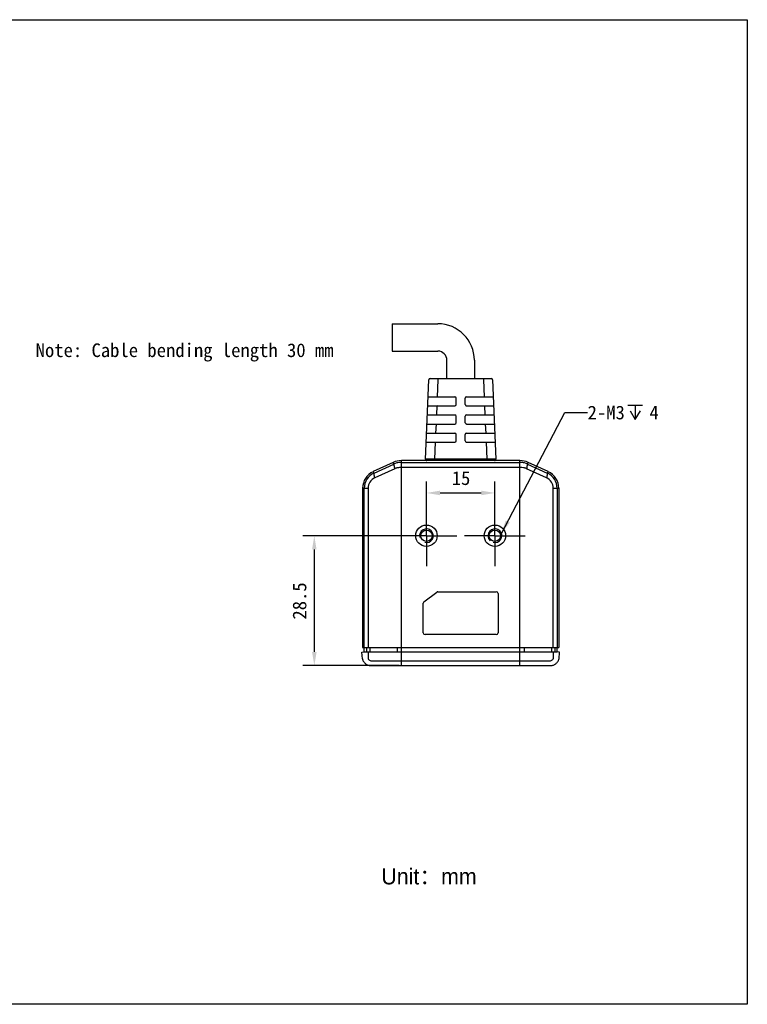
# Model space of a CAD drawing. Header units: millimetres. Extents: x 149 to 486, y 54 to 271.
# Tile 4 of 4: x 327 to 486, y 54 to 271. Entities that reach past the tile are written whole.
import ezdxf

# ---------------------------------------------------------------- set-up
doc = ezdxf.new("R2010")
doc.units = ezdxf.units.MM
doc.header["$LTSCALE"] = 23.1
doc.header["$PDMODE"] = 3
doc.header["$PDSIZE"] = 8
doc.linetypes.add('CENTER', pattern=[0.6, 0.375, -0.075, 0.075, -0.075])
doc.layers.get('0').update_dxf_attribs({"linetype": 'CONTINUOUS'})
doc.layers.get('Defpoints').update_dxf_attribs({"linetype": 'CONTINUOUS'})
for name, color, linetype in [('00_COMPONENTS', 7, 'CONTINUOUS'), ('03_ALL_AXES', 7, 'CONTINUOUS'), ('50_ALL_DETAILS', 7, 'CONTINUOUS'), ('51__DRAFT_DIMS', 7, 'CONTINUOUS')]:
    doc.layers.add(name, color=color, linetype=linetype)
doc.styles.get("Standard").update_dxf_attribs({"font": 'simfang.ttf'})
doc.dimstyles.new('DIMSTYLE_2', dxfattribs={"dimtxt": 3, "dimasz": 3, "dimexe": 2.5, "dimexo": 0.5, "dimgap": 0.75, "dimtad": 1, "dimdsep": 46, "dimtxsty": 'STANDARD', "dimblk": '_FILLED', "dimblk1": '_FILLED', "dimblk2": '_FILLED', "dimcen": 0.09, "dimclrt": 7, "dimazin": 2, "dimtp": 0.2, "dimtm": 0.2, "dimtfac": 1, "dimtofl": 0, "dimtmove": 0, "dimatfit": 3, "dimldrblk": '_FILLED', "dimfxl": 1, "dimtolj": 1, "dimarcsym": 0})
doc.dimstyles.get("Standard").update_dxf_attribs({"dimtxt": 3, "dimasz": 3, "dimexe": 2.5, "dimexo": 0.5, "dimtad": 1, "dimdsep": 46, "dimtxsty": 'STANDARD', "dimblk": '_FILLED', "dimblk1": '_FILLED', "dimblk2": '_FILLED', "dimcen": 0.09, "dimclrt": 3, "dimazin": 2, "dimtol": 1, "dimtp": 0.01, "dimtm": 0.01, "dimtfac": 1, "dimtofl": 0, "dimtmove": 0, "dimatfit": 3, "dimldrblk": '_FILLED', "dimfxl": 1, "dimtolj": 1, "dimarcsym": 0})

# ---------------------------------------------------------------- blocks, each defined once
blk = doc.blocks.new('_FILLED')
at = {"color": 0, "linetype": 'ByBlock'}
blk.add_solid([(0, 0), (-1, 0.167), (-1, -0.167)], dxfattribs=at)
blk = doc.blocks.new('*D82')
at = {"layer": '51__DRAFT_DIMS', "color": 0, "lineweight": -2}
for p, q in [((411.69, 157.3), (388.98, 157.3)), ((391.48, 154.3), (391.48, 131.8)), ((410.07, 128.8), (388.98, 128.8))]:
    blk.add_line(p, q, dxfattribs=at)
at = {"layer": 'Defpoints', "color": 0}
for p in [(412.19, 157.3), (391.48, 128.8), (410.57, 128.8)]:
    blk.add_point(p, dxfattribs=at)
at = {"layer": '51__DRAFT_DIMS', "color": 0, "linetype": 'ByBlock', "lineweight": -2, "xscale": 3, "yscale": 3, "zscale": 3}
for p, rotation in [((391.48, 157.3), 90), ((391.48, 128.8), 270)]:
    blk.add_blockref('_FILLED', p, dxfattribs=dict(at, rotation=rotation))
at = {"layer": '51__DRAFT_DIMS', "color": 7, "insert": (386.73, 142.99), "char_height": 3, "attachment_point": 2, "rotation": 90, "line_spacing_factor": 0.9}
blk.add_mtext('\\A1;28.5', dxfattribs=at)
blk = doc.blocks.new('*D84')
at = {"layer": '51__DRAFT_DIMS', "color": 0, "lineweight": -2}
for p, q in [((416.07, 162.24), (416.07, 169.19)), ((431.07, 162.43), (431.07, 169.19)), ((419.07, 166.69), (428.07, 166.69))]:
    blk.add_line(p, q, dxfattribs=at)
at = {"layer": 'Defpoints', "color": 0}
for p in [(431.07, 166.69), (416.07, 161.74), (431.07, 161.93)]:
    blk.add_point(p, dxfattribs=at)
at = {"layer": '51__DRAFT_DIMS', "color": 0, "linetype": 'ByBlock', "lineweight": -2, "xscale": 3, "yscale": 3, "zscale": 3, "rotation": 180}
blk.add_blockref('_FILLED', (416.07, 166.69), dxfattribs=at)
at = {"layer": '51__DRAFT_DIMS', "color": 0, "linetype": 'ByBlock', "lineweight": -2, "xscale": 3, "yscale": 3, "zscale": 3}
blk.add_blockref('_FILLED', (431.07, 166.69), dxfattribs=at)
at = {"layer": '51__DRAFT_DIMS', "color": 7, "insert": (423.65, 171.44), "char_height": 3, "attachment_point": 2, "line_spacing_factor": 0.9}
blk.add_mtext('\\A1;15', dxfattribs=at)

msp = doc.modelspace()

# ---------------------------------------------------------------- linework, layer by layer
at = {"layer": '00_COMPONENTS'}
for p, q in [((408.566, 203.806), (418.566, 203.807)), ((408.566, 203.806), (408.567, 197.806)), ((408.567, 197.806), (418.567, 197.807)), ((420.567, 191.807), (420.567, 195.807)), ((426.567, 195.807), (426.567, 191.807)), ((415.832, 174.12), (416.59, 191.52)), ((416.89, 191.807), (430.244, 191.807)), ((418.588, 191.52), (418.427, 187.807)), ((418.588, 191.807), (418.588, 191.52)), ((428.546, 191.807), (428.546, 191.52)), ((428.546, 191.52), (428.708, 187.807)), ((430.544, 191.52), (431.304, 174.12)), ((416.341, 185.807), (422.267, 185.807)), ((416.428, 187.807), (422.267, 187.807)), ((418.339, 185.807), (418.252, 183.807)), ((422.567, 186.107), (422.567, 187.507)), ((424.567, 186.107), (424.567, 187.507)), ((424.867, 187.807), (430.706, 187.807)), ((424.867, 185.807), (430.793, 185.807)), ((428.795, 185.807), (428.883, 183.807)), ((416.254, 183.807), (422.267, 183.807)), ((424.867, 183.807), (430.881, 183.807)), ((416.167, 181.806), (422.268, 181.807)), ((418.165, 181.807), (418.078, 179.807)), ((422.567, 182.107), (422.567, 183.507)), ((424.567, 182.107), (424.567, 183.507)), ((424.868, 181.807), (430.968, 181.807)), ((428.97, 181.807), (429.058, 179.807)), ((416.08, 179.806), (422.268, 179.807)), ((422.568, 178.107), (422.568, 179.507)), ((424.568, 178.107), (424.568, 179.507)), ((424.868, 179.807), (431.056, 179.807)), ((415.992, 177.806), (422.268, 177.807)), ((417.99, 177.807), (417.83, 174.12)), ((424.868, 177.807), (431.143, 177.807)), ((429.145, 177.807), (429.306, 174.12)), ((408.74, 173.394), (404.377, 171.36)), ((404.575, 171.054), (408.906, 173.04)), ((408.906, 173.04), (408.74, 173.394)), ((410.568, 128.804), (410.568, 173.799)), ((419.649, 173.799), (410.568, 173.799)), ((410.568, 173.403), (436.568, 173.403)), ((431.005, 173.807), (416.131, 173.806)), ((417.83, 173.807), (417.83, 174.12)), ((429.306, 174.12), (417.83, 174.12)), ((436.568, 173.799), (427.487, 173.799)), ((429.306, 173.807), (429.306, 174.12)), ((436.568, 128.804), (436.568, 173.799)), ((438.23, 173.04), (438.395, 173.394)), ((438.23, 173.04), (442.561, 171.054)), ((442.758, 171.36), (438.395, 173.394)), ((404.529, 171.033), (404.377, 171.36)), ((404.529, 171.033), (404.575, 171.054)), ((409.121, 172.013), (404.745, 170.007)), ((436.568, 172.262), (410.568, 172.262)), ((442.391, 170.007), (438.015, 172.013)), ((442.561, 171.054), (442.606, 171.033)), ((442.606, 171.033), (442.758, 171.36)), ((402.068, 167.734), (402.068, 132.804)), ((402.068, 167.734), (403.273, 167.734)), ((402.417, 132.832), (402.417, 167.734)), ((403.273, 167.734), (403.273, 132.832)), ((443.862, 167.734), (445.068, 167.734)), ((443.862, 132.832), (443.862, 167.734)), ((444.718, 167.734), (444.718, 132.832)), ((445.068, 167.734), (445.068, 132.804)), ((415.527, 142.824), (418.314, 144.924)), ((418.555, 145.004), (431.368, 145.004)), ((431.768, 144.604), (431.768, 136.004)), ((415.368, 136.004), (415.368, 142.504)), ((431.368, 135.604), (415.768, 135.604)), ((401.937, 131.778), (402.436, 131.804)), ((402.068, 132.804), (445.068, 132.804)), ((402.436, 131.804), (402.436, 132.804)), ((402.436, 131.804), (444.715, 131.804)), ((402.912, 132.804), (402.912, 131.804)), ((403.623, 132.804), (403.623, 131.804)), ((409.662, 132.804), (409.662, 131.804)), ((437.474, 132.804), (437.474, 131.804)), ((443.513, 132.804), (443.513, 131.804)), ((444.229, 132.804), (444.229, 131.804)), ((444.715, 131.804), (444.715, 132.804)), ((445.204, 131.778), (444.715, 131.804)), ((402.011, 130.261), (401.932, 131.777)), ((401.932, 131.777), (401.932, 131.777)), ((401.937, 131.778), (401.937, 131.778)), ((402.011, 130.262), (402.011, 130.261)), ((402.02, 130.212), (402.032, 130.175)), ((403.274, 131.777), (403.294, 130.298)), ((442.927, 129.786), (404.208, 129.786)), ((443.862, 131.777), (443.842, 130.298)), ((445.101, 130.166), (445.116, 130.212)), ((445.116, 130.211), (445.116, 130.212)), ((445.124, 130.261), (445.204, 131.778)), ((445.204, 131.778), (445.204, 131.778)), ((403.816, 128.807), (403.864, 128.805)), ((403.927, 128.804), (443.31, 128.807))]:
    msp.add_line(p, q, dxfattribs=at)
for points in [[(402.011, 130.261), (402.012, 130.251), (402.014, 130.236), (402.017, 130.222), (402.02, 130.212)], [(402.032, 130.175), (402.084, 130.035), (402.146, 129.899), (402.219, 129.769), (402.301, 129.644), (402.392, 129.525), (402.492, 129.414), (402.6, 129.31), (402.715, 129.215), (402.837, 129.129), (402.965, 129.052), (403.098, 128.985), (403.236, 128.928), (403.377, 128.882), (403.522, 128.846), (403.668, 128.821), (403.816, 128.807)], [(443.31, 128.807), (443.457, 128.82), (443.604, 128.844), (443.749, 128.879), (443.89, 128.925), (444.028, 128.981), (444.162, 129.047), (444.29, 129.123), (444.413, 129.209), (444.528, 129.304), (444.637, 129.407), (444.737, 129.518), (444.829, 129.636), (444.912, 129.76), (444.985, 129.891), (445.048, 130.026), (445.101, 130.166)], [(445.116, 130.212), (445.117, 130.217), (445.12, 130.227), (445.122, 130.236), (445.123, 130.247), (445.123, 130.249)]]:
    msp.add_lwpolyline(points, dxfattribs=at)
for centre, radius in [((416.068, 157.303), 2.35), ((416.068, 157.303), 1.25), ((431.068, 157.303), 2.35), ((431.068, 157.303), 1.25)]:
    msp.add_circle(centre, radius, dxfattribs=at)
for centre, radius, start, end in [((418.567, 195.807), 8, 0.003, 90.003), ((418.567, 195.807), 2, 0.003, 90.003), ((416.89, 191.507), 0.3, 90.003, 177.503), ((430.244, 191.507), 0.3, 2.503, 90.003), ((418.441, 186.103), 0.296, 270.02306, 302.65066), ((422.267, 187.507), 0.3, 0.003, 90.003), ((422.267, 186.107), 0.3, 270.003, 0.003), ((424.867, 187.507), 0.3, 90.003, 180.003), ((424.867, 186.107), 0.3, 180.003, 270.003), ((422.267, 183.507), 0.3, 0.003, 90.003), ((424.867, 183.507), 0.3, 90.003, 180.003), ((422.267, 182.107), 0.3, 270.003, 0.003), ((424.867, 182.107), 0.3, 180.003, 270.003), ((422.268, 179.507), 0.3, 0.003, 90.003), ((424.868, 179.507), 0.3, 90.003, 180.003), ((422.268, 178.107), 0.3, 270.003, 0.003), ((424.868, 178.107), 0.3, 180.003, 270.003), ((410.568, 169.475), 4.324, 90, 115), ((410.504, 169.559), 3.83, 114.45831, 114.66708), ((479.891, 187.281), 72.419, 191.42417, 192.02648), ((410.917, 168.653), 4.827, 114.12224, 114.45857), ((410.55, 169.469), 3.931, 104.88692, 114.11444), ((410.568, 169.403), 4, 89.99986, 104.88667), ((416.131, 174.106), 0.3, 177.503, 270.003), ((431.005, 174.107), 0.3, 270.003, 2.503), ((436.568, 169.475), 4.324, 65, 90), ((436.568, 169.403), 4, 75.11342, 90.00005), ((436.585, 169.469), 3.931, 65.88554, 75.1131), ((367.238, 187.282), 72.425, 347.97352, 348.57578), ((436.219, 168.653), 4.827, 65.54143, 65.87776), ((436.631, 169.559), 3.83, 65.33292, 65.54168), ((406.068, 167.734), 4, 115, 180), ((406.05, 167.734), 3.633, 114.7476, 179.99983), ((330.644, 158.42), 74.975, 9.02911, 9.61707), ((410.267, 169.466), 2.793, 105.2434, 114.22234), ((409.681, 171.595), 0.585, 100.53201, 104.66839), ((437.455, 171.595), 0.585, 75.33214, 79.46965), ((436.869, 169.466), 2.793, 65.77744, 74.75691), ((516.499, 158.419), 74.982, 170.38296, 170.97086), ((441.085, 167.734), 3.633, 0.00026, 65.25231), ((441.068, 167.734), 4, 0, 65), ((405.765, 167.734), 2.491, 114.16521, 179.98412), ((441.371, 167.734), 2.491, 0.01501, 65.83531), ((416.068, 157.303), 1.5, 255, 195), ((431.068, 157.303), 1.5, 255, 195), ((418.555, 144.604), 0.4, 90, 127), ((431.368, 144.604), 0.4, 0, 90), ((415.768, 142.504), 0.4, 127, 180), ((415.768, 136.004), 0.4, 180, 270), ((431.368, 136.004), 0.4, 270, 0), ((404.208, 129.043), 0.743, 89.99869, 92.02526), ((442.927, 129.043), 0.743, 87.97476, 90.0011), ((444.927, 130.271), 0.198, 350.29769, 353.52334), ((444.928, 130.271), 0.197, 353.52995, 357.05547), ((403.927, 130.795), 1.991, 266.2933, 268.17917), ((403.927, 130.797), 1.992, 268.17955, 269.99916)]:
    msp.add_arc(centre, radius, start, end, dxfattribs=at)
for points, knots in [([(408.918, 173.046), (408.907, 173.039), (408.901, 173.011), (408.901, 172.975), (408.905, 172.95), (408.907, 172.936)], [0, 0, 0, 0, 0.3508816, 0.637745, 1, 1, 1, 1]), ([(417.83, 174.12), (417.7, 174.121), (417.445, 174.122), (417.075, 174.124), (416.782, 174.125), (416.566, 174.125), (416.421, 174.125), (416.29, 174.125), (416.174, 174.125), (416.073, 174.124), (416, 174.124), (415.95, 174.123), (415.919, 174.123), (415.893, 174.122), (415.872, 174.122), (415.855, 174.121), (415.844, 174.121), (415.837, 174.121), (415.834, 174.12), (415.833, 174.12), (415.832, 174.12), (415.832, 174.12)], [0, 0, 0, 0, 0.1950655, 0.3826901, 0.5555537, 0.6343844, 0.7070916, 0.7729895, 0.8314263, 0.8818525, 0.9237871, 0.9414408, 0.9568328, 0.9699242, 0.9806778, 0.9890711, 0.9950911, 0.9972078, 0.9987278, 0.9996526, 1, 1, 1, 1]), ([(431.304, 174.12), (431.304, 174.121), (431.303, 174.121), (431.302, 174.121), (431.298, 174.121), (431.292, 174.122), (431.281, 174.122), (431.264, 174.123), (431.243, 174.123), (431.217, 174.124), (431.186, 174.124), (431.136, 174.125), (431.063, 174.125), (430.962, 174.125), (430.846, 174.126), (430.714, 174.126), (430.57, 174.126), (430.353, 174.125), (430.061, 174.124), (429.691, 174.123), (429.436, 174.121), (429.306, 174.12)], [0, 0, 0, 0, 0.0003474, 0.001272, 0.0027918, 0.0049082, 0.0109279, 0.019322, 0.0300783, 0.043175, 0.058574, 0.0762356, 0.1181872, 0.1686402, 0.2270932, 0.2930053, 0.3657185, 0.4445382, 0.6173615, 0.8049348, 1, 1, 1, 1]), ([(438.217, 173.046), (438.229, 173.039), (438.235, 173.011), (438.234, 172.975), (438.231, 172.95), (438.228, 172.936)], [0, 0, 0, 0, 0.3508819, 0.6377451, 1, 1, 1, 1]), ([(404.575, 171.054), (404.564, 171.048), (404.558, 171.019), (404.559, 170.983), (404.563, 170.959), (404.565, 170.945)], [0, 0, 0, 0, 0.3494494, 0.6367342, 1, 1, 1, 1]), ([(409.062, 172.191), (409.065, 172.178), (409.075, 172.143), (409.093, 172.083), (409.111, 172.037), (409.121, 172.013)], [0, 0, 0, 0, 0.214058, 0.5877247, 1, 1, 1, 1]), ([(410.568, 172.262), (410.484, 172.262), (410.151, 172.254), (409.818, 172.216), (409.574, 172.17)], [0, 0, 0, 0, 0.2525819, 1, 1, 1, 1]), ([(437.562, 172.17), (437.481, 172.185), (437.152, 172.239), (436.819, 172.262), (436.568, 172.262)], [0, 0, 0, 0, 0.2467626, 1, 1, 1, 1]), ([(438.074, 172.191), (438.071, 172.178), (438.054, 172.118), (438.034, 172.059), (438.015, 172.013)], [0, 0, 0, 0, 0.2141441, 1, 1, 1, 1]), ([(442.561, 171.054), (442.572, 171.048), (442.578, 171.019), (442.577, 170.983), (442.573, 170.959), (442.57, 170.945)], [0, 0, 0, 0, 0.3494494, 0.6367343, 1, 1, 1, 1]), ([(404.69, 170.186), (404.693, 170.158), (404.709, 170.096), (404.732, 170.038), (404.745, 170.007)], [0, 0, 0, 0, 0.459932, 1, 1, 1, 1]), ([(442.446, 170.186), (442.442, 170.158), (442.426, 170.096), (442.404, 170.038), (442.391, 170.007)], [0, 0, 0, 0, 0.4597766, 1, 1, 1, 1]), ([(404.182, 129.786), (404.093, 129.782), (403.914, 129.801), (403.661, 129.901), (403.444, 130.068), (403.336, 130.217), (403.294, 130.298)], [0, 0, 0, 0, 0.2468155, 0.4955228, 0.7466607, 1, 1, 1, 1]), ([(443.842, 130.298), (443.799, 130.217), (443.691, 130.068), (443.474, 129.901), (443.222, 129.801), (443.042, 129.782), (442.954, 129.786)], [0, 0, 0, 0, 0.2535582, 0.5045961, 0.7531599, 1, 1, 1, 1])]:
    msp.add_open_spline(points, degree=3, knots=knots, dxfattribs=at)
msp.add_open_spline([(401.932, 131.777), (401.933, 131.778), (401.935, 131.778), (401.937, 131.778)], degree=3, dxfattribs=at)
at = {"layer": '03_ALL_AXES', "linetype": 'CENTER'}
for p, q in [((416.068, 157.303), (416.068, 163.953)), ((431.068, 157.303), (431.068, 163.953)), ((416.068, 157.303), (409.418, 157.303)), ((416.068, 157.303), (416.068, 150.653)), ((416.068, 157.303), (422.718, 157.303)), ((431.068, 157.303), (424.418, 157.303)), ((431.068, 157.303), (437.718, 157.303)), ((431.068, 157.303), (431.068, 150.653))]:
    msp.add_line(p, q, dxfattribs=at)
at = {"layer": '50_ALL_DETAILS'}
for p, q in [((460.205, 185.965), (463.455, 185.965)), ((461.83, 185.965), (461.83, 182.84))]:
    msp.add_line(p, q, dxfattribs=at)
msp.add_lwpolyline([(460.705, 184.715), (461.83, 182.84), (462.955, 184.715)], dxfattribs=at)
at = {"layer": '51__DRAFT_DIMS'}
msp.add_lwpolyline([(149.067, 270.535), (486.403, 270.535), (486.403, 54.485), (149.067, 54.485)], close=True, dxfattribs=at)
msp.add_arc((431.068, 157.303), 1.5, 180, 227.84447, dxfattribs=at)

# ---------------------------------------------------------------- texts
at = {"insert": (392.176, 84.297), "char_height": 3.5, "width": 38.96821, "attachment_point": 1}
msp.add_mtext('{\\fFZLanTingHei-R-GBK|b0|i0|c134|p2;^IUnit：mm}', dxfattribs=at)
at = {"layer": '50_ALL_DETAILS'}
for s, p in [('Note: Cable bending length 30 mm', (330.39, 196.506)), ('2-M3', (451.392, 182.84)), ('4', (464.955, 182.84))]:
    msp.add_text(s, height=3, dxfattribs=at).set_placement(p)

# ---------------------------------------------------------------- dimensions: what is measured, and where the dimension line sits
at = {"layer": '51__DRAFT_DIMS'}
dim = msp.add_linear_dim(base=(431.068, 166.686), p1=(416.068, 161.735), p2=(431.068, 161.929), dimstyle='DIMSTYLE_2', dxfattribs=at)
dim.commit()
dim.dimension.update_dxf_attribs({"geometry": '*D84', "text_midpoint": (423.653, 166.686), "dimtype": 160})
dim = msp.add_linear_dim(base=(391.479, 128.804), p1=(412.19, 157.303), p2=(410.568, 128.804), angle=270, dimstyle='DIMSTYLE_2', dxfattribs=at)
dim.commit()
dim.dimension.update_dxf_attribs({"geometry": '*D82', "text_midpoint": (391.479, 142.992), "dimtype": 160})

# ---------------------------------------------------------------- leaders
at = {"layer": '50_ALL_DETAILS'}
msp.add_leader([(432.494, 157.766), (446.392, 184.34), (451.392, 184.34)], dimstyle='STANDARD', override={"dimtad": 0}, dxfattribs=at)

doc.saveas('drawing.dxf')
